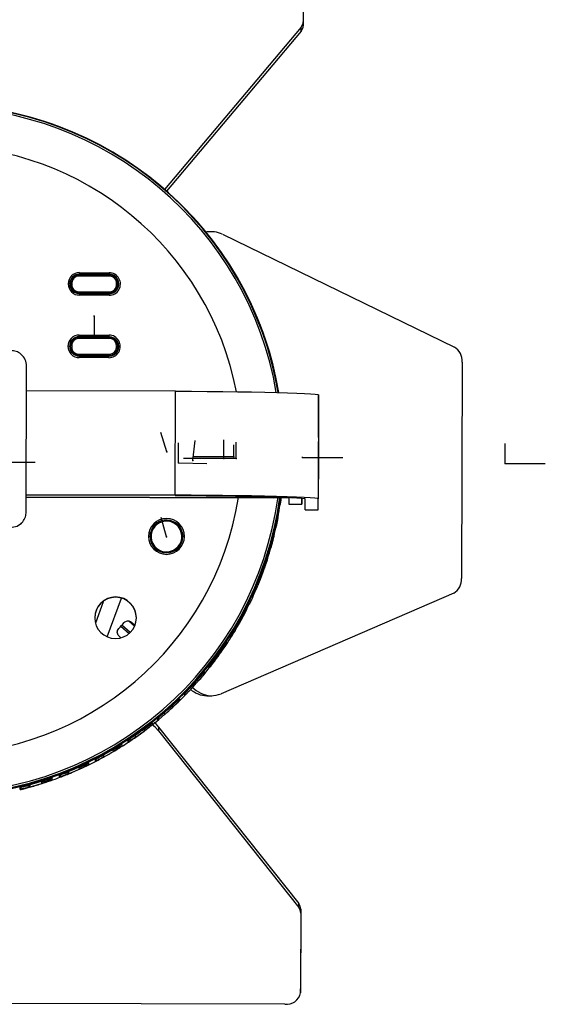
# Model space of a CAD drawing. Header units: millimetres. Extents: x -211 to 83, y -332 to 37.
# Tile 7 of 8: x -18 to 83, y -319 to -130. Entities that reach past the tile are written whole.
import ezdxf

# ---------------------------------------------------------------- set-up
doc = ezdxf.new("R2010")
doc.units = ezdxf.units.MM
doc.header["$PDSIZE"] = -1

msp = doc.modelspace()

# ---------------------------------------------------------------- linework, layer by layer
at = {"color": 7, "linetype": 'Continuous', "lineweight": 25}
for p, q in [((36.96, -116.46), (36.92, -131.09)), ((36.97, -115.66), (36.93, -130.29)), ((36.93, -130.29), (36.92, -131.09)), ((36.52, -131.33), (10.29, -162.53)), ((36.52, -132.13), (10.67, -162.86)), ((36.52, -132.13), (36.52, -131.33)), ((18.21, -170.69), (18.43, -170.68)), ((19.21, -170.66), (18.43, -170.68)), ((21.39, -171.15), (65.98, -192.83)), ((-6.22, -179), (-6.22, -179.19)), ((-6.22, -179), (-0.22, -179.01)), ((-0.22, -179.21), (-6.22, -179.19)), ((-6.06, -178.54), (-0.36, -178.55)), ((-0.36, -178.86), (-6.06, -178.84)), ((-6.06, -179), (-6.06, -178.84)), ((-0.36, -179.01), (-0.36, -178.86)), ((-0.22, -179.01), (-0.22, -179.21)), ((-7.81, -180.76), (-7.93, -180.7)), ((-7.72, -180.89), (-7.72, -180.49)), ((-7.72, -180.49), (-7.52, -180.49)), ((-7.72, -180.89), (-7.52, -180.89)), ((-7.72, -180.89), (-7.72, -181)), ((-7.52, -180.49), (-7.52, -180.89)), ((1.08, -180.91), (1.08, -180.51)), ((1.08, -180.51), (1.28, -180.52)), ((1.08, -180.91), (1.28, -180.92)), ((1.28, -180.52), (1.28, -180.92)), ((1.28, -180.52), (1.28, -180.63)), ((1.28, -181.03), (1.28, -180.63)), ((1.28, -180.92), (1.28, -181.03)), ((-6.07, -182.48), (-6.46, -182.44)), ((-6.23, -182.19), (-0.23, -182.21)), ((-6.23, -182.19), (-6.23, -182.39)), ((-0.23, -182.41), (-6.23, -182.39)), ((-6.23, -182.39), (-6.23, -182.48)), ((-0.37, -182.5), (-6.07, -182.48)), ((-6.07, -182.51), (-0.37, -182.53)), ((-6.07, -182.51), (-6.07, -182.57)), ((-6.07, -182.57), (-0.37, -182.59)), ((-0.37, -182.88), (-6.07, -182.87)), ((-0.37, -182.53), (-0.37, -182.59)), ((-0.23, -182.21), (-0.23, -182.41)), ((-0.23, -182.41), (-0.23, -182.49)), ((-6.25, -190.99), (-6.25, -191.19)), ((-6.25, -190.99), (-0.25, -191.01)), ((-6.09, -190.53), (-0.39, -190.55)), ((-0.39, -190.86), (-6.09, -190.84)), ((-6.09, -190.99), (-6.09, -190.84)), ((-0.39, -191.01), (-0.39, -190.86)), ((-0.25, -191.01), (-0.25, -191.2)), ((-7.85, -192.75), (-7.96, -192.7)), ((-7.75, -192.49), (-7.55, -192.48)), ((-7.75, -192.89), (-7.75, -192.49)), ((-7.75, -192.89), (-7.55, -192.88)), ((-7.75, -192.89), (-7.75, -193)), ((-7.55, -192.48), (-7.55, -192.88)), ((-0.25, -191.2), (-6.25, -191.19)), ((1.05, -192.91), (1.05, -192.51)), ((1.05, -192.51), (1.25, -192.51)), ((1.05, -192.91), (1.25, -192.91)), ((1.25, -192.51), (1.25, -192.91)), ((1.25, -192.51), (1.25, -192.62)), ((1.25, -193.02), (1.25, -192.62)), ((1.25, -192.91), (1.25, -193.02)), ((-6.1, -194.48), (-6.49, -194.44)), ((-6.26, -194.19), (-0.26, -194.2)), ((-6.26, -194.19), (-6.26, -194.39)), ((-0.26, -194.41), (-6.26, -194.39)), ((-6.26, -194.39), (-6.26, -194.47)), ((-0.4, -194.5), (-6.1, -194.48)), ((-6.1, -194.51), (-0.4, -194.52)), ((-6.1, -194.51), (-6.1, -194.57)), ((-6.1, -194.57), (-0.4, -194.59)), ((-0.4, -194.88), (-6.1, -194.86)), ((-0.4, -194.52), (-0.4, -194.59)), ((-0.26, -194.2), (-0.26, -194.41)), ((-0.26, -194.41), (-0.26, -194.49)), ((-16.28, -224.51), (-16.21, -196.51)), ((67.44, -195.72), (67.32, -237.31)), ((12.38, -201.32), (-16.22, -201.25)), ((12.33, -221.32), (12.38, -201.32)), ((39.88, -202.04), (39.82, -222.03)), ((39.87, -204.12), (39.88, -202.04)), ((39.86, -210.25), (39.84, -218.25)), ((39.85, -214.12), (39.85, -214.12)), ((12.33, -221.32), (-16.27, -221.24)), ((12.33, -221.38), (-16.27, -221.3)), ((-16.27, -221.6), (31.18, -221.73)), ((-16.27, -221.66), (31.18, -221.79)), ((31.18, -221.73), (31.18, -221.63)), ((34.18, -221.87), (34.17, -223.05)), ((34.17, -223.05), (36.67, -223.06)), ((34.17, -223.05), (36.67, -223.06)), ((36.68, -221.89), (36.67, -223.06)), ((37.32, -224.11), (37.32, -222.03)), ((39.82, -224.11), (39.82, -222.03)), ((37.32, -224.1), (39.82, -224.11)), ((37.32, -224.11), (39.82, -224.11)), ((-17.52, -226.97), (-17.17, -226.62)), ((31.66, -227.56), (31.66, -227.1)), ((13.5, -228.46), (13.69, -228.41)), ((13.69, -228.41), (13.8, -229.26)), ((31.27, -228.78), (31.27, -229.21)), ((31.65, -227.62), (31.65, -227.16)), ((7.5, -229.25), (7.5, -229.23)), ((7.81, -230.04), (7.62, -230.1)), ((13.8, -229.26), (13.8, -229.25)), ((28.92, -236.38), (28.91, -236.78)), ((29.45, -235.35), (29.45, -234.92)), ((29.46, -235.25), (29.46, -234.82)), ((65.85, -240.13), (21.15, -259.47)), ((-2.93, -245.82), (-1.44, -241.75)), ((-0.74, -248.53), (2, -241.09)), ((26.52, -242.35), (26.52, -241.94)), ((26.55, -242.22), (26.55, -241.81)), ((25.86, -243.27), (25.85, -243.65)), ((4.54, -246.46), (3.44, -245.5)), ((3.92, -245.7), (4.61, -246.28)), ((1.91, -246.49), (3.5, -247.88)), ((3.69, -247.71), (2.08, -246.3)), ((1.89, -248.73), (1.51, -248.36)), ((22.18, -249.55), (22.18, -249.9)), ((22.96, -248.72), (22.96, -248.34)), ((23.01, -248.56), (23.01, -248.18)), ((17.95, -255.26), (17.95, -255.6)), ((18.84, -254.52), (18.84, -254.16)), ((14.27, -259.57), (14.27, -259.24)), ((13.18, -260.44), (13.18, -260.77)), ((14.18, -259.78), (14.18, -259.45)), ((18.4, -259.88), (19.18, -259.86)), ((18.61, -259.88), (18.4, -259.88)), ((18.61, -259.88), (19.39, -259.86)), ((9.02, -264.18), (8.99, -264.2)), ((8.99, -264.53), (8.99, -264.2)), ((9.1, -264.3), (9.1, -263.97)), ((6.27, -266.33), (6.24, -266.31)), ((7.89, -265.09), (7.89, -265.42)), ((9.13, -265.87), (9.13, -266.63)), ((9.13, -265.87), (36.06, -299.81)), ((9.13, -266.63), (36.06, -300.56)), ((3.27, -268.76), (3.27, -268.42)), ((3.41, -268.51), (3.41, -268.17)), ((0.32, -270.29), (0.28, -270.24)), ((1.6, -269.41), (1.69, -269.5)), ((2.07, -269.2), (2.06, -269.55)), ((-3, -272.43), (-3, -272.08)), ((-2.84, -272.16), (-2.84, -271.86)), ((-1.53, -271.26), (-1.48, -271.31)), ((-6.2, -273.68), (-6.27, -273.6)), ((-4.82, -272.9), (-4.67, -273.04)), ((-4.67, -273.04), (-4.67, -272.8)), ((-4.33, -272.74), (-4.33, -273.1)), ((-13.36, -276.42), (-13.46, -276.31)), ((-11.83, -275.79), (-11.66, -275.96)), ((-11.66, -275.96), (-11.66, -275.6)), ((-11.35, -275.65), (-11.35, -276.03)), ((-9.88, -275.12), (-9.89, -275.13)), ((-9.89, -275.49), (-9.89, -275.13)), ((-9.7, -275.21), (-9.7, -275.03)), ((-8.26, -274.44), (-8.17, -274.53)), ((-17.48, -277.85), (-17.48, -277.47)), ((-17.25, -277.56), (-17.25, -277.26)), ((-15.65, -276.95), (-15.53, -277.07)), ((36.06, -300.56), (36.06, -299.81)), ((36.46, -300.89), (36.42, -316.22)), ((36.46, -300.89), (36.46, -301.65)), ((36.46, -301.65), (36.42, -316.98)), ((36.42, -316.98), (36.42, -316.22)), ((33.41, -319.15), (-100.59, -318.78))]:
    msp.add_line(p, q, dxfattribs=at)
at = {"color": 7, "linetype": 'Continuous'}
for p, q in [((-3.24, -186.92), (-3.25, -190.78)), ((-3.24, -186.92), (-3.24, -186.74)), ((10.7, -212.95), (9.6, -209.25)), ((12.94, -215.1), (12.95, -211.23)), ((15.7, -214.62), (16.18, -210.78)), ((21.65, -214.26), (21.66, -210.65)), ((23.6, -213.95), (23.6, -211.6)), ((24.05, -214.27), (24.05, -211.12)), ((75.69, -215.21), (75.7, -211.35)), ((10.7, -212.95), (10.7, -212.77)), ((-22.31, -214.92), (-14.57, -214.94)), ((-22.31, -214.95), (-14.57, -214.97)), ((12.94, -215.1), (18.41, -215.24)), ((21.65, -214.26), (13.91, -214.24)), ((15.7, -214.62), (15.7, -214.44)), ((23.6, -213.95), (15.86, -213.93)), ((24.05, -214.27), (16.31, -214.24)), ((36.8, -214.04), (36.8, -213.95)), ((36.8, -214.04), (44.53, -214.06)), ((75.69, -215.21), (83.43, -215.24)), ((10.65, -229.29), (9.62, -225.57)), ((10.65, -229.29), (10.66, -229.11))]:
    msp.add_line(p, q, dxfattribs=at)
at = {"color": 7, "linetype": 'Continuous', "lineweight": 25, "flags": 128}
for points in [[(-6.06, -178.84), (-6.06, -178.83), (-6.06, -178.81), (-6.06, -178.78), (-6.06, -178.75), (-6.06, -178.7), (-6.06, -178.65), (-6.06, -178.59), (-6.06, -178.54)], [(-0.36, -178.55), (-0.36, -178.61), (-0.36, -178.66), (-0.36, -178.72), (-0.36, -178.76), (-0.36, -178.8), (-0.36, -178.83), (-0.36, -178.85), (-0.36, -178.86)], [(-7.72, -181), (-7.69, -181.29), (-7.68, -181.36)], [(1.19, -181.53), (1.25, -181.32), (1.28, -181.03)], [(-6.07, -182.57), (-6.07, -182.58), (-6.07, -182.6), (-6.07, -182.63), (-6.07, -182.66), (-6.07, -182.71), (-6.07, -182.76), (-6.07, -182.81), (-6.07, -182.87)], [(0.07, -182.45), (-0.03, -182.47), (-0.37, -182.5)], [(-0.37, -182.88), (-0.37, -182.83), (-0.37, -182.77), (-0.37, -182.72), (-0.37, -182.68), (-0.37, -182.64), (-0.37, -182.61), (-0.37, -182.6), (-0.37, -182.59)], [(-6.09, -190.84), (-6.09, -190.83), (-6.09, -190.81), (-6.09, -190.78), (-6.09, -190.74), (-6.09, -190.7), (-6.09, -190.65), (-6.09, -190.59), (-6.09, -190.53)], [(-0.39, -190.55), (-0.39, -190.61), (-0.39, -190.66), (-0.39, -190.71), (-0.39, -190.76), (-0.39, -190.8), (-0.39, -190.83), (-0.39, -190.85), (-0.39, -190.86)], [(-7.75, -193), (-7.73, -193.29), (-7.71, -193.36)], [(1.16, -193.53), (1.22, -193.31), (1.25, -193.02)], [(-6.1, -194.57), (-6.1, -194.58), (-6.1, -194.6), (-6.1, -194.62), (-6.1, -194.66), (-6.1, -194.7), (-6.1, -194.75), (-6.1, -194.81), (-6.1, -194.86)], [(0.04, -194.44), (-0.06, -194.46), (-0.4, -194.5)], [(-0.4, -194.88), (-0.4, -194.82), (-0.4, -194.77), (-0.4, -194.72), (-0.4, -194.67), (-0.4, -194.64), (-0.4, -194.61), (-0.4, -194.59), (-0.4, -194.59)], [(12.38, -201.32), (15.46, -201.34), (18.5, -201.36), (21.46, -201.38), (24.31, -201.42), (27.01, -201.46), (29.53, -201.51), (31.83, -201.56), (33.88, -201.62), (35.67, -201.69), (37.16, -201.75), (38.34, -201.82), (39.19, -201.9), (39.71, -201.97), (39.88, -202.04)], [(39.86, -210.25), (39.86, -209.08), (39.86, -207.95), (39.87, -206.9), (39.87, -205.97), (39.87, -205.21), (39.87, -204.63), (39.87, -204.26), (39.87, -204.12)], [(39.85, -214.12), (39.85, -213.05), (39.85, -212.11), (39.85, -211.4), (39.86, -211), (39.86, -210.98), (39.85, -211.32), (39.85, -212), (39.85, -212.92), (39.85, -213.97)], [(39.85, -213.97), (39.84, -215.04), (39.84, -215.98), (39.84, -216.69), (39.84, -217.08), (39.84, -217.11), (39.84, -216.76), (39.84, -216.09), (39.84, -215.17), (39.85, -214.12)], [(39.82, -224.11), (39.82, -224.02), (39.82, -223.71), (39.82, -223.18), (39.82, -222.45), (39.83, -221.56), (39.83, -220.54), (39.83, -219.42), (39.84, -218.25)], [(39.82, -222.03), (39.65, -221.96), (39.14, -221.89), (38.28, -221.82), (37.1, -221.75), (35.61, -221.68), (33.83, -221.62), (31.77, -221.56), (29.47, -221.5), (26.96, -221.46), (24.26, -221.41), (21.41, -221.38), (18.45, -221.35), (15.41, -221.33), (12.33, -221.32)], [(12.33, -221.38), (15.34, -221.39), (18.31, -221.41), (21.19, -221.44), (23.94, -221.47), (26.53, -221.52), (28.9, -221.57), (31.04, -221.62), (32.9, -221.68), (34.46, -221.75), (35.7, -221.82), (36.6, -221.89), (37.14, -221.96), (37.32, -222.03)], [(36.67, -223.06), (36.67, -222.97), (36.67, -222.65), (36.67, -222.12), (36.68, -221.89)], [(9.13, -266.63), (8.48, -265.92), (7.9, -265.43)], [(8.27, -264.97), (8.48, -265.16), (9.13, -265.87)], [(3.32, -268.38), (3.3, -268.4), (3.27, -268.42)]]:
    msp.add_lwpolyline(points, dxfattribs=at)
at = {"color": 7, "linetype": 'Continuous', "lineweight": 25}
for centre, radius, start, end in [((35.31, -130.26), 1.61, 318.5154, 358.7482), ((35.31, -131.06), 1.61, 318.5154, 358.7482), ((-33.3, -212.75), 66.5, 9.6759, 170.0123), ((-33.3, -212.69), 66.37, 9.6466, 170.0416), ((-33.3, -212.68), 66, 9.7004, 169.9877), ((-33.29, -212.75), 66.49, 9.6716, 82.1935), ((-33.3, -212.63), 58.5, 11.055, 168.6321), ((19.31, -175.28), 4.62, 63.3072, 102.8781), ((-6.06, -180.7), 2.17, 89.8352, 179.8352), ((-6.06, -180.71), 1.87, 89.8352, 179.8352), ((-6.22, -180.5), 1.5, 89.8352, 179.8352), ((-6.22, -180.49), 1.3, 89.8352, 179.8352), ((-0.36, -180.72), 2.17, 269.8305, 89.8555), ((-0.36, -180.72), 1.87, 269.8305, 89.8555), ((-0.22, -180.51), 1.5, 359.8508, 89.8508), ((-0.22, -180.51), 1.3, 359.8508, 89.8508), ((-6.06, -180.7), 2.17, 179.8508, 269.8508), ((-8.17, -184.32), 3.62, 86.2039, 90.9459), ((-6.06, -180.71), 1.87, 179.8508, 269.8508), ((-6.06, -180.76), 1.75, 153.6482, 179.8426), ((-6.06, -180.76), 1.75, 179.8442, 221.7931), ((-6.06, -180.76), 1.72, 160.3791, 205.5439), ((-6.22, -180.89), 1.5, 179.8508, 269.8508), ((-6.22, -180.89), 1.3, 179.8508, 269.8508), ((-0.36, -180.78), 1.75, 269.8296, 31.0123), ((-0.22, -180.91), 1.3, 269.8352, 359.8352), ((-0.22, -180.91), 1.5, 269.8352, 359.8352), ((-0.36, -180.78), 1.72, 326.0894, 359.8424), ((-0.36, -180.78), 1.72, 359.8433, 23.7662), ((-6.06, -180.76), 1.75, 240.4932, 269.8435), ((-6.1, -192.7), 2.17, 89.8352, 179.8352), ((-6.1, -192.71), 1.87, 89.8352, 179.8352), ((-6.25, -192.49), 1.5, 89.8352, 179.8352), ((-0.39, -192.71), 2.17, 269.8305, 89.8555), ((-0.39, -192.72), 1.87, 269.8305, 89.8555), ((-0.25, -192.51), 1.5, 359.8508, 89.8508), ((-6.1, -192.7), 2.17, 179.8508, 269.8508), ((-8.2, -196.31), 3.62, 86.2039, 90.9459), ((-6.1, -192.7), 1.87, 179.8508, 269.8508), ((-6.1, -192.76), 1.75, 153.6482, 179.8426), ((-6.1, -192.76), 1.75, 179.8442, 221.7931), ((-6.1, -192.76), 1.72, 160.3791, 205.5439), ((-6.25, -192.89), 1.5, 179.8508, 269.8508), ((-6.25, -192.49), 1.3, 89.8352, 179.8352), ((-6.25, -192.89), 1.3, 179.8508, 269.8508), ((-0.39, -192.77), 1.75, 269.8296, 31.0123), ((-0.25, -192.9), 1.3, 269.8352, 359.8352), ((-0.25, -192.91), 1.5, 269.8352, 359.8352), ((-0.25, -192.5), 1.3, 359.8508, 89.8508), ((-0.39, -192.77), 1.72, 325.3299, 359.8421), ((-0.39, -192.77), 1.72, 359.8433, 23.7662), ((64.29, -195.5), 3.16, 355.9428, 57.5859), ((-6.1, -192.76), 1.75, 240.4932, 269.8435), ((-33.3, -212.72), 66.5, 187.428, 352.2608), ((-33.3, -212.66), 66.37, 187.4908, 352.198), ((-33.3, -212.65), 66, 187.6549, 352.1557), ((-33.3, -212.6), 58.5, 188.7057, 350.9803), ((31.03, -389.12), 167.39, 88.5786, 89.9509), ((31.84, -254), 32.21, 85.837, 91.1764), ((-33.27, -212.86), 66.47, 349.4802, 351.6125), ((-33.27, -213.4), 66.47, 349.4802, 351.6125), ((32.34, -223.61), 0.538, 73.9883, 82.5313), ((10.65, -229.24), 3.45, 359.8543, 179.8317), ((10.65, -229.24), 3.15, 359.8548, 179.8312), ((10.65, -229.26), 3.15, 15.5227, 179.8376), ((10.65, -229.25), 2.95, 15.5193, 195.5), ((31.81, -226.43), 0.941, 73.1575, 80.6492), ((10.65, -229.25), 2.95, 195.5193, 15.5), ((31.36, -227.56), 0.3, 347.6069, 359.843), ((7.27, -232.45), 3.22, 85.837, 91.1764), ((10.65, -229.23), 3.45, 179.8543, 359.8317), ((10.65, -229.24), 3.15, 179.8548, 359.8312), ((14.02, -232.46), 3.22, 88.5096, 93.849), ((-33.27, -212.86), 66.47, 342.3985, 344.3696), ((30.98, -229.14), 0.3, 295.0743, 346.1737), ((-33.27, -213.38), 66.47, 342.3985, 344.3696), ((30.22, -232.65), 1.46, 69.305, 74.8163), ((29.16, -235.25), 0.3, 340.6542, 359.8429), ((-33.27, -212.85), 66.47, 335.7494, 337.6147), ((28.63, -236.68), 0.3, 278.2508, 339.3105), ((64.33, -237.54), 3, 300.4069, 4.3195), ((-33.27, -213.35), 66.47, 335.7494, 337.6147), ((27.33, -240.35), 1.9, 62.9626, 68.6355), ((0.87, -244.87), 4, 359.8543, 179.8317), ((0.87, -244.93), 4, 359.8543, 179.8317), ((26.25, -242.22), 0.3, 334.0899, 359.8427), ((25.82, -243.51), 3.23, 62.0934, 66.5732), ((25.59, -243.51), 0.3, 264.3539, 332.8061), ((0.87, -244.87), 4, 179.8543, 359.8317), ((-33.29, -214.42), 47.62, 316.8963, 318.7742), ((-33.28, -212.85), 66.48, 329.3845, 331.1807), ((-33.28, -213.32), 66.48, 329.3845, 331.1807), ((23.71, -247.28), 2.29, 56.8802, 62.4734), ((21.75, -250.4), 3.9, 56.0282, 60.4908), ((22.71, -248.56), 0.3, 327.7797, 359.8425), ((-33.28, -212.85), 66.48, 323.1992, 324.9532), ((-33.28, -213.29), 66.48, 323.1992, 324.9532), ((18.89, -254.32), 3.63, 51.6947, 55.6701), ((21.93, -249.74), 0.3, 244.3202, 326.5342), ((17.24, -256.35), 4.22, 50.0905, 54.2223), ((18.6, -254.33), 0.3, 321.6262, 359.8422), ((-33.29, -212.85), 66.49, 317.1114, 318.8451), ((-33.29, -213.27), 66.49, 317.1114, 318.8451), ((13.83, -260.07), 4.24, 45.8976, 49.6513), ((17.72, -255.41), 0.3, 233.7783, 320.4044), ((12.11, -261.76), 4.64, 44.2781, 48.0426), ((18.65, -254.71), 5.17, 229.1351, 267.2718), ((19.52, -254.42), 5.45, 224.0453, 266.3722), ((12.97, -260.56), 0.3, 224.8535, 314.3386), ((13.97, -259.57), 0.3, 315.5511, 359.8417), ((19.28, -255.23), 4.63, 268.6821, 293.6899), ((-33.29, -212.84), 66.49, 311.0496, 312.7829), ((-33.29, -213.26), 66.49, 311.0496, 312.7829), ((8.03, -265.3), 5.02, 40.1628, 43.6433), ((8.8, -264.3), 0.3, 309.4843, 359.8412), ((6.31, -266.64), 5.2, 38.5187, 41.8805), ((-33.29, -212.84), 66.5, 304.9453, 306.6978), ((-33.29, -213.26), 66.5, 304.9453, 306.6978), ((1.71, -269.82), 5.74, 34.3995, 37.4517), ((7.71, -265.19), 0.3, 224.8538, 308.2672), ((3.11, -268.51), 0.3, 303.3567, 359.8405), ((-0.24, -271.01), 5.99, 32.7439, 35.6672), ((-33.3, -212.83), 66.5, 298.7251, 300.5188), ((-33.3, -213.26), 66.5, 298.7251, 300.5188), ((-5.48, -273.8), 6.78, 28.5702, 31.1574), ((1.9, -269.29), 0.3, 224.8539, 302.1205), ((-3.14, -272.16), 0.3, 297.0926, 359.8397), ((-7.73, -274.82), 7.17, 26.8818, 29.3291), ((-33.3, -212.83), 66.51, 292.3027, 294.1642), ((-33.3, -213.28), 66.51, 292.3027, 294.1642), ((-13.85, -277.2), 8.43, 22.5955, 24.6779), ((-4.46, -272.83), 0.3, 224.8538, 295.8206), ((-33.3, -212.82), 66.51, 285.5651, 287.5305), ((-11.45, -275.75), 0.3, 224.8537, 289.271), ((-10, -275.21), 0.3, 290.6005, 359.8388), ((-16.56, -278.05), 9.1, 20.8486, 22.7788), ((-17.55, -277.56), 0.3, 283.7572, 359.8377), ((-27.91, -280.59), 12.86, 14.536, 15.9018), ((-33.3, -213.29), 66.51, 285.5651, 287.5305), ((-24.26, -279.95), 11.46, 16.376, 17.9084), ((34.72, -300.91), 1.74, 0.7272, 39.6082), ((34.72, -301.67), 1.74, 0.7272, 39.6082), ((33.77, -316.48), 2.69, 262.2007, 349.25)]:
    msp.add_arc(centre, radius, start, end, dxfattribs=at)
for points, knots in [([(-16.21, -196.51), (-16.26, -196.09), (-16.37, -195.2), (-17.17, -194.2), (-18.18, -193.61), (-18.87, -193.54), (-19.2, -193.51)], [0, 0, 0, 0, 0.270268, 0.562427, 0.78973, 1, 1, 1, 1]), ([(32.68, -221.68), (32.65, -221.89), (32.6, -222.33), (32.53, -222.83), (32.49, -223.09)], [0, 0, 0, 0, 0.4645583, 1, 1, 1, 1]), ([(-19.29, -227.5), (-18.87, -227.45), (-17.98, -227.34), (-16.97, -226.53), (-16.38, -225.52), (-16.32, -224.84), (-16.28, -224.51)], [0, 0, 0, 0, 0.270268, 0.562427, 0.78973, 1, 1, 1, 1]), ([(31.65, -227.16), (31.65, -227.15), (31.66, -227.12), (31.69, -226.97), (31.74, -226.74), (31.82, -226.35), (31.94, -225.76), (32.03, -225.25), (32.08, -224.99)], [0, 0, 0, 0, 0.126119, 0.250731, 0.376133, 0.501711, 0.751229, 1, 1, 1, 1]), ([(32.08, -225.53), (32.03, -225.79), (31.94, -226.3), (31.82, -226.88), (31.74, -227.25), (31.69, -227.46), (31.66, -227.6), (31.65, -227.62), (31.65, -227.62)], [0, 0, 0, 0, 0.249155, 0.499066, 0.626613, 0.749638, 0.87594, 1, 1, 1, 1]), ([(30.74, -230.76), (30.81, -230.52), (30.95, -230.03), (31.09, -229.48), (31.18, -229.13), (31.23, -228.93), (31.27, -228.8), (31.27, -228.78), (31.27, -228.78)], [0, 0, 0, 0, 0.249475, 0.499165, 0.626383, 0.749621, 0.87586, 1, 1, 1, 1]), ([(30.92, -230.58), (31.05, -230.13), (31.36, -229.06), (31.56, -227.97), (31.67, -227.35)], [0, 0, 0, 0, 0.429708, 1, 1, 1, 1]), ([(31.27, -229.21), (31.27, -229.23), (31.27, -229.25), (31.23, -229.4), (31.18, -229.62), (31.09, -229.99), (30.94, -230.55), (30.81, -231.04), (30.74, -231.28)], [0, 0, 0, 0, 0.1259248, 0.2512324, 0.3765639, 0.502324, 0.7515007, 1, 1, 1, 1]), ([(29.45, -234.92), (29.45, -234.91), (29.46, -234.88), (29.5, -234.75), (29.57, -234.55), (29.68, -234.21), (29.86, -233.67), (30.01, -233.19), (30.09, -232.96)], [0, 0, 0, 0, 0.12611, 0.251007, 0.374815, 0.501351, 0.750428, 1, 1, 1, 1]), ([(30.09, -233.48), (30.01, -233.71), (29.86, -234.19), (29.68, -234.71), (29.56, -235.04), (29.5, -235.22), (29.45, -235.34), (29.45, -235.35), (29.45, -235.35)], [0, 0, 0, 0, 0.249824, 0.499254, 0.625744, 0.749563, 0.875377, 1, 1, 1, 1]), ([(28.19, -238.17), (28.28, -237.94), (28.47, -237.48), (28.67, -236.98), (28.79, -236.68), (28.86, -236.5), (28.91, -236.39), (28.91, -236.38), (28.92, -236.38)], [0, 0, 0, 0, 0.249918, 0.499227, 0.625556, 0.749538, 0.875341, 1, 1, 1, 1]), ([(28.36, -238.27), (28.4, -238.17), (28.84, -237.15), (29.26, -236.03), (29.59, -234.98), (29.61, -234.91)], [0, 0, 0, 0, 0.086014, 0.933464, 1, 1, 1, 1]), ([(28.91, -236.78), (28.91, -236.79), (28.91, -236.82), (28.86, -236.94), (28.79, -237.13), (28.67, -237.46), (28.47, -237.97), (28.28, -238.43), (28.19, -238.66)], [0, 0, 0, 0, 0.12619, 0.250901, 0.374833, 0.501164, 0.750441, 1, 1, 1, 1]), ([(26.52, -241.94), (26.54, -241.9), (26.57, -241.82), (26.8, -241.32), (27.07, -240.74), (27.25, -240.35), (27.33, -240.16)], [0, 0, 0, 0, 0.279826, 0.559323, 0.7795145, 1, 1, 1, 1]), ([(26.46, -242.01), (26.46, -242.01), (26.46, -242.01), (26.47, -241.98), (26.47, -241.98)], [0, 0, 0, 0, 0.986074, 1, 1, 1, 1]), ([(26.47, -241.98), (26.48, -241.96), (26.51, -241.91), (26.57, -241.76), (26.67, -241.51), (26.84, -241.09), (26.99, -240.71), (27.06, -240.52)], [0, 0, 0, 0, 0.142488, 0.281946, 0.428747, 0.713875, 1, 1, 1, 1]), ([(27.33, -240.65), (27.23, -240.87), (27.03, -241.31), (26.8, -241.79), (26.66, -242.08), (26.58, -242.24), (26.53, -242.34), (26.52, -242.35), (26.52, -242.35)], [0, 0, 0, 0, 0.250026, 0.49921, 0.625078, 0.749494, 0.875047, 1, 1, 1, 1]), ([(16.89, -256.9), (16.94, -256.86), (17.58, -256.18), (18.69, -254.76), (20.31, -252.69), (21.81, -250.56), (23.22, -248.39), (24.55, -246.16), (25.68, -244.13), (26.31, -242.79), (26.55, -242.28)], [0, 0, 0, 0, 0.010647, 0.157824, 0.306025, 0.457844, 0.602528, 0.747198, 0.902944, 1, 1, 1, 1]), ([(24.97, -244.9), (25.08, -244.69), (25.31, -244.26), (25.56, -243.81), (25.71, -243.53), (25.79, -243.38), (25.85, -243.28), (25.85, -243.27), (25.86, -243.27)], [0, 0, 0, 0, 0.250011, 0.499156, 0.624944, 0.749472, 0.875029, 1, 1, 1, 1]), ([(25.85, -243.65), (25.84, -243.69), (25.8, -243.77), (25.56, -244.25), (25.27, -244.8), (25.07, -245.17), (24.97, -245.36)], [0, 0, 0, 0, 0.279829, 0.559326, 0.779531, 1, 1, 1, 1]), ([(2.52, -245.81), (2.62, -245.72), (2.81, -245.54), (3.2, -245.45), (3.59, -245.48), (3.81, -245.63), (3.92, -245.7)], [0, 0, 0, 0, 0.250033, 0.499871, 0.749246, 1, 1, 1, 1]), ([(1.51, -248.36), (1.42, -248.26), (1.26, -248.06), (1.18, -247.67), (1.24, -247.28), (1.4, -247.07), (1.48, -246.96)], [0, 0, 0, 0, 0.250033, 0.499871, 0.749246, 1, 1, 1, 1]), ([(22.96, -248.34), (22.98, -248.3), (23.02, -248.23), (23.29, -247.78), (23.61, -247.25), (23.83, -246.89), (23.93, -246.71)], [0, 0, 0, 0, 0.279951, 0.559426, 0.779607, 1, 1, 1, 1]), ([(23.93, -247.17), (23.81, -247.38), (23.56, -247.79), (23.29, -248.22), (23.13, -248.48), (23.03, -248.62), (22.97, -248.71), (22.97, -248.71), (22.96, -248.72)], [0, 0, 0, 0, 0.250031, 0.499121, 0.62462, 0.749443, 0.874851, 1, 1, 1, 1]), ([(21.15, -251.03), (21.28, -250.83), (21.56, -250.44), (21.9, -249.94), (22.09, -249.67), (22.17, -249.56), (22.18, -249.55), (22.18, -249.55)], [0, 0, 0, 0, 0.250306, 0.499703, 0.749114, 0.874686, 1, 1, 1, 1]), ([(22.18, -249.9), (22.18, -249.91), (22.17, -249.93), (22.09, -250.06), (21.9, -250.36), (21.55, -250.88), (21.28, -251.27), (21.15, -251.47)], [0, 0, 0, 0, 0.126148, 0.251402, 0.500716, 0.750244, 1, 1, 1, 1]), ([(18.84, -254.16), (18.84, -254.15), (18.85, -254.14), (18.94, -254.01), (19.15, -253.73), (19.53, -253.24), (19.81, -252.86), (19.95, -252.67)], [0, 0, 0, 0, 0.126162, 0.251437, 0.50077, 0.750259, 1, 1, 1, 1]), ([(19.95, -253.11), (19.81, -253.3), (19.52, -253.68), (19.15, -254.15), (18.89, -254.47), (18.86, -254.5), (18.84, -254.52)], [0, 0, 0, 0, 0.250621, 0.500313, 0.750055, 1, 1, 1, 1]), ([(16.78, -256.6), (16.93, -256.42), (17.24, -256.07), (17.63, -255.62), (17.9, -255.31), (17.93, -255.28), (17.95, -255.26)], [0, 0, 0, 0, 0.250589, 0.500277, 0.75004, 1, 1, 1, 1]), ([(17.95, -255.6), (17.93, -255.63), (17.9, -255.68), (17.63, -256.02), (17.24, -256.49), (16.93, -256.84), (16.77, -257.02)], [0, 0, 0, 0, 0.250514, 0.500166, 0.749971, 1, 1, 1, 1]), ([(14.18, -259.45), (14.2, -259.42), (14.24, -259.37), (14.53, -259.06), (14.94, -258.62), (15.27, -258.27), (15.43, -258.1)], [0, 0, 0, 0, 0.2505334, 0.50019, 0.74998, 1, 1, 1, 1]), ([(15.43, -258.52), (15.27, -258.69), (14.94, -259.03), (14.53, -259.46), (14.24, -259.74), (14.2, -259.77), (14.18, -259.78)], [0, 0, 0, 0, 0.250582, 0.500261, 0.750026, 1, 1, 1, 1]), ([(11.87, -261.64), (12.05, -261.48), (12.39, -261.16), (12.83, -260.76), (13.13, -260.48), (13.17, -260.45), (13.18, -260.44)], [0, 0, 0, 0, 0.2505816, 0.5002602, 0.7500255, 1, 1, 1, 1]), ([(13.18, -260.77), (13.16, -260.8), (13.13, -260.85), (12.82, -261.15), (12.39, -261.57), (12.05, -261.9), (11.87, -262.06)], [0, 0, 0, 0, 0.250534, 0.50019, 0.74998, 1, 1, 1, 1]), ([(12.32, -261.61), (12.7, -261.28), (13.43, -260.64), (14.08, -259.92), (14.39, -259.58)], [0, 0, 0, 0, 0.519299, 1, 1, 1, 1]), ([(8.99, -264.2), (9.02, -264.18), (9.06, -264.13), (9.38, -263.85), (9.84, -263.45), (10.2, -263.14), (10.38, -262.99)], [0, 0, 0, 0, 0.250516, 0.500168, 0.749972, 1, 1, 1, 1]), ([(-17.44, -277.91), (-17.3, -277.88), (-16.43, -277.67), (-14.83, -277.22), (-12.72, -276.57), (-10.57, -275.83), (-8.31, -274.96), (-6.16, -274.03), (-4.1, -273.06), (-2.21, -272.1), (-0.24, -271.01), (1.69, -269.86), (3.58, -268.64), (6.13, -266.88), (7.94, -265.42), (9.18, -264.42)], [0, 0, 0, 0, 0.013985, 0.089299, 0.165573, 0.234046, 0.316865, 0.406686, 0.46815, 0.544205, 0.618004, 0.692284, 0.768279, 0.841982, 1, 1, 1, 1]), ([(10.38, -263.4), (10.2, -263.56), (9.84, -263.87), (9.38, -264.24), (9.06, -264.5), (9.01, -264.52), (8.99, -264.53)], [0, 0, 0, 0, 0.250588, 0.500275, 0.750039, 1, 1, 1, 1]), ([(6.27, -266.33), (6.43, -266.21), (6.75, -265.98), (7.09, -265.73), (7.29, -265.57), (7.45, -265.45), (7.48, -265.42), (7.49, -265.4)], [0, 0, 0, 0, 0.24973, 0.499208, 0.626904, 0.753079, 1, 1, 1, 1]), ([(6.45, -266.16), (6.64, -266.01), (7.02, -265.73), (7.49, -265.37), (7.83, -265.12), (7.87, -265.1), (7.89, -265.09)], [0, 0, 0, 0, 0.250619, 0.50031, 0.750053, 1, 1, 1, 1]), ([(7.89, -265.42), (7.87, -265.45), (7.83, -265.49), (7.49, -265.77), (7.02, -266.15), (6.64, -266.43), (6.45, -266.58)], [0, 0, 0, 0, 0.250504, 0.500149, 0.749949, 1, 1, 1, 1]), ([(3.27, -268.42), (3.28, -268.42), (3.29, -268.4), (3.42, -268.31), (3.7, -268.11), (4.21, -267.76), (4.6, -267.48), (4.8, -267.35)], [0, 0, 0, 0, 0.126149, 0.251404, 0.500719, 0.750246, 1, 1, 1, 1]), ([(4.8, -267.77), (4.6, -267.9), (4.21, -268.17), (3.7, -268.5), (3.42, -268.68), (3.29, -268.75), (3.28, -268.76), (3.27, -268.76)], [0, 0, 0, 0, 0.250305, 0.499701, 0.749113, 0.874681, 1, 1, 1, 1]), ([(0.32, -270.29), (0.5, -270.2), (0.85, -270.01), (1.24, -269.79), (1.47, -269.65), (1.6, -269.57), (1.68, -269.52), (1.69, -269.51), (1.69, -269.5)], [0, 0, 0, 0, 0.249506, 0.498713, 0.628566, 0.755195, 0.8789, 1, 1, 1, 1]), ([(0.48, -270.12), (0.68, -270), (1.1, -269.76), (1.62, -269.44), (1.92, -269.27), (2.05, -269.2), (2.06, -269.2), (2.07, -269.2)], [0, 0, 0, 0, 0.250349, 0.499755, 0.749122, 0.874686, 1, 1, 1, 1]), ([(2.06, -269.55), (2.03, -269.57), (1.97, -269.62), (1.54, -269.91), (1.02, -270.23), (0.66, -270.45), (0.48, -270.56)], [0, 0, 0, 0, 0.279954, 0.559429, 0.779608, 1, 1, 1, 1]), ([(-3, -272.08), (-2.97, -272.06), (-2.9, -272.01), (-2.44, -271.76), (-1.89, -271.46), (-1.52, -271.26), (-1.33, -271.15)], [0, 0, 0, 0, 0.279835, 0.559331, 0.779532, 1, 1, 1, 1]), ([(-1.33, -271.58), (-1.55, -271.7), (-1.97, -271.93), (-2.43, -272.16), (-2.72, -272.3), (-2.88, -272.38), (-2.99, -272.43), (-3, -272.43), (-3, -272.43)], [0, 0, 0, 0, 0.2500117, 0.4991531, 0.6249253, 0.7494705, 0.8750206, 1, 1, 1, 1]), ([(-2.9, -271.94), (-2.87, -271.93), (-2.82, -271.92), (-2.68, -271.86), (-2.43, -271.75), (-2.03, -271.57), (-1.66, -271.4), (-1.48, -271.31)], [0, 0, 0, 0, 0.140394, 0.278846, 0.427423, 0.713207, 1, 1, 1, 1]), ([(-2.8, -271.86), (-2.79, -271.87), (-2.78, -271.89), (-2.69, -271.85), (-2.54, -271.79), (-2.32, -271.68), (-2.04, -271.53), (-1.71, -271.35), (-1.46, -271.22), (-1.34, -271.15)], [0, 0, 0, 0, 0.054369, 0.183523, 0.324161, 0.476546, 0.640011, 0.814923, 1, 1, 1, 1]), ([(-9.89, -275.13), (-9.88, -275.12), (-9.87, -275.11), (-9.75, -275.05), (-9.57, -274.98), (-9.25, -274.85), (-8.74, -274.64), (-8.29, -274.46), (-8.06, -274.36)], [0, 0, 0, 0, 0.126194, 0.250903, 0.374859, 0.501165, 0.750444, 1, 1, 1, 1]), ([(-9.64, -274.93), (-9.61, -274.93), (-9.54, -274.93), (-9.37, -274.87), (-9.13, -274.79), (-8.82, -274.67), (-8.46, -274.52), (-8.2, -274.41), (-8.06, -274.36)], [0, 0, 0, 0, 0.135957, 0.283948, 0.44531, 0.618248, 0.803808, 1, 1, 1, 1]), ([(-6.2, -273.68), (-6, -273.6), (-5.62, -273.46), (-5.2, -273.28), (-4.94, -273.17), (-4.79, -273.11), (-4.69, -273.06), (-4.68, -273.05), (-4.67, -273.04)], [0, 0, 0, 0, 0.2495893, 0.4988223, 0.6270937, 0.7490476, 0.8755984, 1, 1, 1, 1]), ([(-6.07, -273.51), (-5.85, -273.41), (-5.41, -273.21), (-4.92, -272.99), (-4.63, -272.86), (-4.46, -272.79), (-4.35, -272.74), (-4.34, -272.74), (-4.33, -272.74)], [0, 0, 0, 0, 0.250028, 0.499207, 0.625057, 0.749492, 0.875038, 1, 1, 1, 1]), ([(-4.33, -273.1), (-4.37, -273.13), (-4.44, -273.17), (-4.92, -273.42), (-5.49, -273.69), (-5.88, -273.87), (-6.07, -273.96)], [0, 0, 0, 0, 0.279831, 0.559327, 0.779515, 1, 1, 1, 1]), ([(-13.36, -276.42), (-13.15, -276.37), (-12.74, -276.27), (-12.27, -276.15), (-11.97, -276.06), (-11.8, -276.01), (-11.68, -275.98), (-11.67, -275.97), (-11.66, -275.96)], [0, 0, 0, 0, 0.249648, 0.498778, 0.628149, 0.749064, 0.87614, 1, 1, 1, 1]), ([(-11.35, -276.03), (-11.36, -276.04), (-11.37, -276.05), (-11.5, -276.1), (-11.69, -276.18), (-12.02, -276.3), (-12.55, -276.48), (-13.03, -276.64), (-13.27, -276.71)], [0, 0, 0, 0, 0.126121, 0.250999, 0.374834, 0.50134, 0.750429, 1, 1, 1, 1]), ([(-13.26, -276.25), (-13.03, -276.17), (-12.55, -276.02), (-12.02, -275.85), (-11.69, -275.75), (-11.5, -275.69), (-11.37, -275.65), (-11.36, -275.65), (-11.35, -275.65)], [0, 0, 0, 0, 0.249838, 0.499255, 0.625715, 0.749561, 0.875362, 1, 1, 1, 1]), ([(-8.06, -274.81), (-8.29, -274.9), (-8.74, -275.09), (-9.25, -275.28), (-9.57, -275.39), (-9.75, -275.45), (-9.87, -275.49), (-9.88, -275.49), (-9.89, -275.49)], [0, 0, 0, 0, 0.2499258, 0.4992251, 0.6255296, 0.7495357, 0.8753264, 1, 1, 1, 1]), ([(-9.75, -274.99), (-9.72, -274.99), (-9.66, -274.97), (-9.49, -274.93), (-9.22, -274.85), (-8.88, -274.75), (-8.5, -274.63), (-8.3, -274.57), (-8.17, -274.53)], [0, 0, 0, 0, 0.141282, 0.278656, 0.427626, 0.712988, 0.813825, 1, 1, 1, 1]), ([(-17.48, -277.47), (-17.47, -277.47), (-17.45, -277.45), (-17.31, -277.41), (-17.1, -277.35), (-16.74, -277.25), (-16.19, -277.1), (-15.7, -276.97), (-15.45, -276.9)], [0, 0, 0, 0, 0.125926, 0.25124, 0.376573, 0.502339, 0.75153, 1, 1, 1, 1]), ([(-15.45, -277.36), (-15.7, -277.43), (-16.19, -277.56), (-16.75, -277.7), (-17.1, -277.78), (-17.31, -277.83), (-17.45, -277.85), (-17.47, -277.85), (-17.48, -277.85)], [0, 0, 0, 0, 0.249502, 0.499172, 0.626349, 0.749618, 0.875836, 1, 1, 1, 1]), ([(-17.29, -277.35), (-17.25, -277.35), (-17.19, -277.34), (-16.99, -277.31), (-16.67, -277.27), (-16.3, -277.21), (-15.88, -277.13), (-15.67, -277.09), (-15.53, -277.07)], [0, 0, 0, 0, 0.142623, 0.278588, 0.428675, 0.71405, 0.817072, 1, 1, 1, 1]), ([(-17.19, -277.27), (-17.19, -277.28), (-17.17, -277.31), (-17.07, -277.29), (-16.88, -277.27), (-16.61, -277.2), (-16.28, -277.12), (-15.88, -277.01), (-15.6, -276.94), (-15.45, -276.9)], [0, 0, 0, 0, 0.0309629, 0.1621, 0.3058941, 0.4620533, 0.6305157, 0.8098615, 1, 1, 1, 1])]:
    msp.add_open_spline(points, degree=3, knots=knots, dxfattribs=at)
at = {"color": 7, "linetype": 'Continuous'}
for p in [(-3.24, -186.92), (10.7, -212.95), (12.94, -215.1), (15.7, -214.62), (21.65, -214.26), (23.6, -213.95), (24.05, -214.27), (36.8, -214.04), (75.69, -215.21), (10.65, -229.29)]:
    msp.add_point(p, dxfattribs=at)

doc.saveas('drawing.dxf')
